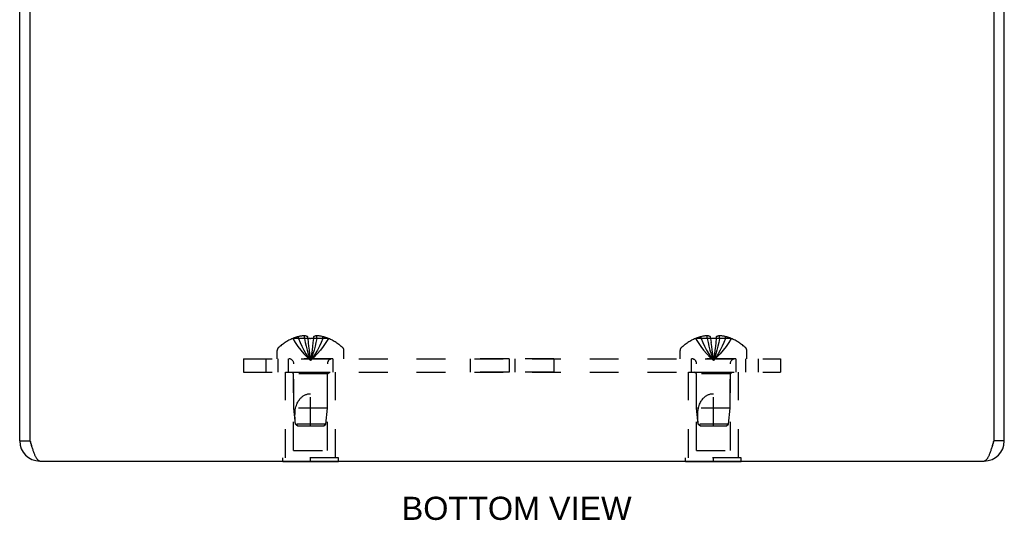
# Model space of a CAD drawing. Header units: inches. Extents: x 0 to 29.3, y 0 to 19.
# Tile 53 of 67: x 15.8 to 21.3, y 10.4 to 13.1. Entities that reach past the tile are written whole.
import ezdxf

# ---------------------------------------------------------------- set-up
doc = ezdxf.new("R2010")
doc.units = ezdxf.units.IN
doc.header["$LTSCALE"] = 1.612069
doc.header["$MEASUREMENT"] = 0
doc.linetypes.add('HIDDEN', pattern=[0.2, 0.1, -0.1])
doc.layers.get('0').update_dxf_attribs({"linetype": 'CONTINUOUS'})
for name, color, linetype in [('02___PRT_ALL_AXES', 7, 'CONTINUOUS'), ('06___PRT_ALL_SURFS', 7, 'CONTINUOUS'), ('DEFAULT_2', 8, 'HIDDEN'), ('DIMENSIONS', 7, 'CONTINUOUS')]:
    doc.layers.add(name, color=color, linetype=linetype)
doc.styles.get("Standard").update_dxf_attribs({"font": 'arial.ttf'})

msp = doc.modelspace()

# ---------------------------------------------------------------- linework, layer by layer
at = {"color": 3, "linetype": 'Continuous'}
for p, q in [((15.8994, 10.7931), (15.8994, 14.6391)), ((21.2814, 14.6391), (21.2814, 10.7931)), ((15.8404, 10.7931), (15.8404, 14.5691)), ((21.3404, 10.7931), (21.3404, 14.5691)), ((15.9025, 10.7828), (15.8994, 10.7931)), ((15.9524, 10.6811), (21.2284, 10.6811))]:
    msp.add_line(p, q, dxfattribs=at)
at = {"color": 7, "linetype": 'Continuous'}
for p, q in [((15.8404, 10.7931), (15.8994, 10.7931)), ((21.3404, 10.7931), (21.2814, 10.7931))]:
    msp.add_line(p, q, dxfattribs=at)
at = {"color": 3, "linetype": 'Continuous'}
for points in [[(15.9524, 10.6811), (15.9508, 10.6812), (15.9493, 10.6816), (15.9477, 10.6822), (15.9462, 10.683), (15.9446, 10.6841), (15.943, 10.6854), (15.9415, 10.6869), (15.9399, 10.6887), (15.9384, 10.6907), (15.9368, 10.6929), (15.9353, 10.6953), (15.9337, 10.6979), (15.9321, 10.7007), (15.9306, 10.7037), (15.929, 10.7069), (15.9275, 10.7103), (15.9259, 10.7139), (15.9243, 10.7177), (15.9228, 10.7216), (15.9212, 10.7256), (15.9197, 10.7298), (15.9181, 10.7342), (15.9166, 10.7386), (15.915, 10.7432), (15.9134, 10.7479), (15.9119, 10.7527), (15.9103, 10.7575), (15.9088, 10.7625), (15.9072, 10.7675), (15.9056, 10.7725), (15.9041, 10.7776), (15.9025, 10.7828)], [(21.2814, 10.7931), (21.2783, 10.7828), (21.2767, 10.7777), (21.2752, 10.7725), (21.2736, 10.7675), (21.272, 10.7625), (21.2705, 10.7575), (21.2689, 10.7527), (21.2674, 10.7479), (21.2658, 10.7432), (21.2643, 10.7386), (21.2627, 10.7342), (21.2611, 10.7298), (21.2596, 10.7256), (21.258, 10.7216), (21.2565, 10.7177), (21.2549, 10.7139), (21.2533, 10.7104), (21.2518, 10.707), (21.2502, 10.7038), (21.2487, 10.7007), (21.2471, 10.6979), (21.2456, 10.6953), (21.244, 10.6929), (21.2424, 10.6907), (21.2409, 10.6887), (21.2393, 10.6869), (21.2378, 10.6854), (21.2362, 10.6841), (21.2346, 10.683), (21.2331, 10.6822), (21.2315, 10.6816), (21.23, 10.6812), (21.2284, 10.6811)]]:
    msp.add_lwpolyline(points, dxfattribs=at)
for centre, start, end in [((15.9524, 10.7931), 180, 270), ((21.2284, 10.7931), 270, 360)]:
    msp.add_arc(centre, 0.112, start, end, dxfattribs=at)
at = {"color": 7, "linetype": 'Continuous'}
for centre, start, end in [((15.9524, 10.7931), 184.2432, 209.5848), ((21.2284, 10.7931), 330.4151, 355.7568)]:
    msp.add_arc(centre, 0.052, start, end, dxfattribs=at)
at = {"layer": '02___PRT_ALL_AXES', "color": 8, "linetype": 'HIDDEN'}
for p, q in [((17.5904, 11.2521), (17.3404, 11.2521)), ((17.3404, 11.2521), (17.3404, 11.1771)), ((17.5904, 11.2521), (17.5904, 11.1771)), ((18.5744, 11.2521), (18.3564, 11.2521)), ((18.3564, 11.2521), (18.3564, 11.1771)), ((18.5744, 11.2521), (18.5744, 11.1771)), ((18.8244, 11.2521), (18.6064, 11.2521)), ((18.6064, 11.2521), (18.6064, 11.1771)), ((18.8244, 11.2521), (18.8244, 11.1771)), ((19.8404, 11.2521), (19.5904, 11.2521)), ((19.5904, 11.2521), (19.5904, 11.1771)), ((19.8404, 11.2521), (19.8404, 11.1771)), ((17.3254, 11.1771), (17.6054, 11.1771)), ((17.3254, 10.6981), (17.3254, 11.1771)), ((17.6054, 10.6981), (17.6054, 11.1771)), ((18.5744, 11.1771), (18.3564, 11.1771)), ((18.8244, 11.1771), (18.6064, 11.1771)), ((19.5754, 11.1771), (19.8554, 11.1771)), ((19.5754, 10.6981), (19.5754, 11.1771)), ((19.8554, 10.6981), (19.8554, 11.1771))]:
    msp.add_line(p, q, dxfattribs=at)
at = {"layer": '06___PRT_ALL_SURFS', "color": 8, "linetype": 'HIDDEN'}
for p, q in [((17.6214, 10.6981), (17.3094, 10.6981)), ((17.3094, 10.6811), (17.3094, 10.6981)), ((17.4654, 10.6811), (17.4654, 10.6981)), ((17.6214, 10.6811), (17.6214, 10.6981)), ((19.8714, 10.6981), (19.5594, 10.6981)), ((19.5594, 10.6811), (19.5594, 10.6981)), ((19.7154, 10.6811), (19.7154, 10.6981)), ((19.8714, 10.6811), (19.8714, 10.6981))]:
    msp.add_line(p, q, dxfattribs=at)
at = {"layer": '06___PRT_ALL_SURFS', "color": 7, "linetype": 'Continuous'}
for p, q in [((17.3094, 10.6771), (17.3094, 10.6811)), ((17.6214, 10.6771), (17.3094, 10.6771)), ((17.4654, 10.6771), (17.4654, 10.6811)), ((17.6214, 10.6771), (17.6214, 10.6811)), ((19.5594, 10.6771), (19.5594, 10.6811)), ((19.8714, 10.6771), (19.5594, 10.6771)), ((19.7154, 10.6771), (19.7154, 10.6811)), ((19.8714, 10.6771), (19.8714, 10.6811))]:
    msp.add_line(p, q, dxfattribs=at)
at = {"layer": 'DEFAULT_2', "color": 8, "linetype": 'HIDDEN'}
for p, q in [((17.3659, 11.3655), (17.3661, 11.3651)), ((17.3671, 11.3655), (17.3661, 11.3651)), ((17.4499, 11.3655), (17.3671, 11.3655)), ((17.3969, 11.3655), (17.3969, 11.3755)), ((17.4305, 11.3655), (17.4305, 11.3804)), ((17.4499, 11.3655), (17.4499, 11.3755)), ((17.4499, 11.3655), (17.4521, 11.343)), ((17.4499, 11.3655), (17.4499, 11.3651)), ((17.4499, 11.3651), (17.4551, 11.3653)), ((17.452, 11.3433), (17.4544, 11.3215)), ((17.4602, 11.3654), (17.4551, 11.3653)), ((17.4602, 11.3654), (17.4654, 11.3655)), ((17.4809, 11.3655), (17.4787, 11.343)), ((17.4809, 11.3755), (17.4809, 11.3655)), ((17.5637, 11.3655), (17.4809, 11.3655)), ((17.4809, 11.3655), (17.4809, 11.3651)), ((17.5003, 11.3655), (17.5003, 11.3804)), ((17.5339, 11.3655), (17.5339, 11.3755)), ((17.5637, 11.3655), (17.5647, 11.3651)), ((17.5649, 11.3655), (17.5647, 11.3651)), ((19.6159, 11.3655), (19.6161, 11.3651)), ((19.6171, 11.3655), (19.6161, 11.3651)), ((19.6999, 11.3655), (19.6171, 11.3655)), ((19.6469, 11.3655), (19.6469, 11.3755)), ((19.6805, 11.3655), (19.6805, 11.3804)), ((19.6999, 11.3655), (19.6999, 11.3755)), ((19.6999, 11.3655), (19.7021, 11.343)), ((19.6999, 11.3655), (19.6999, 11.3651)), ((19.702, 11.3433), (19.7044, 11.3215)), ((19.7309, 11.3655), (19.7287, 11.343)), ((19.7309, 11.3755), (19.7309, 11.3655)), ((19.8137, 11.3655), (19.7309, 11.3655)), ((19.7309, 11.3655), (19.7309, 11.3651)), ((19.7503, 11.3655), (19.7503, 11.3804)), ((19.7839, 11.3655), (19.7839, 11.3755)), ((19.8147, 11.3651), (19.8137, 11.3655)), ((19.8149, 11.3655), (19.8147, 11.3651)), ((17.2789, 11.2521), (17.2789, 11.2987)), ((17.4544, 11.3218), (17.4569, 11.3006)), ((17.4568, 11.3008), (17.4595, 11.2803)), ((17.6519, 11.2521), (17.6519, 11.2987)), ((19.5289, 11.2521), (19.5289, 11.2987)), ((19.7044, 11.3218), (19.7069, 11.3006)), ((19.7068, 11.3008), (19.7095, 11.2803)), ((19.9019, 11.2521), (19.9019, 11.2987)), ((17.0904, 11.2521), (20.0904, 11.2521)), ((17.0904, 11.2521), (17.0904, 11.1771)), ((17.2154, 11.2521), (17.2154, 11.1771)), ((17.2844, 11.1771), (17.2844, 11.2521)), ((17.3714, 10.9771), (17.3714, 11.2239)), ((17.5594, 10.9771), (17.5594, 11.2239)), ((19.6214, 10.9771), (19.6214, 11.2239)), ((19.8094, 10.9771), (19.8094, 11.2239)), ((19.8964, 11.1771), (19.8964, 11.2521)), ((19.9654, 11.2521), (19.9654, 11.1771)), ((20.0904, 11.2521), (20.0904, 11.1771)), ((17.0904, 11.1771), (20.0904, 11.1771)), ((17.3704, 11.1671), (17.3604, 11.1771)), ((17.5604, 11.1671), (17.3704, 11.1671)), ((17.3704, 10.7396), (17.3704, 11.1671)), ((17.5604, 11.1671), (17.5704, 11.1771)), ((17.5604, 10.7396), (17.5604, 11.1671)), ((19.6204, 11.1671), (19.6104, 11.1771)), ((19.8104, 11.1671), (19.6204, 11.1671)), ((19.6204, 10.7396), (19.6204, 11.1671)), ((19.8104, 11.1671), (19.8204, 11.1771)), ((19.8104, 10.7396), (19.8104, 11.1671)), ((17.4654, 10.8771), (17.4654, 11.0571)), ((19.7154, 10.8771), (19.7154, 11.0571)), ((17.3717, 10.9771), (17.3714, 10.9771)), ((17.5591, 10.9771), (17.3714, 10.9771)), ((17.3804, 10.8871), (17.3714, 10.9771)), ((17.3745, 10.9771), (17.3728, 10.9771)), ((17.5376, 10.9771), (17.526, 10.9771)), ((17.5504, 10.8871), (17.5594, 10.9771)), ((17.5591, 10.9771), (17.5594, 10.9771)), ((19.6217, 10.9771), (19.6214, 10.9771)), ((19.8091, 10.9771), (19.6214, 10.9771)), ((19.6304, 10.8871), (19.6214, 10.9771)), ((19.6269, 10.9771), (19.6228, 10.9771)), ((19.8004, 10.8871), (19.8094, 10.9771)), ((19.8091, 10.9771), (19.8094, 10.9771)), ((17.3914, 10.8771), (17.3804, 10.8871)), ((17.5504, 10.8871), (17.3804, 10.8871)), ((17.3805, 10.8871), (17.3861, 10.8819)), ((17.3861, 10.8819), (17.3888, 10.8795)), ((17.3914, 10.8771), (17.5394, 10.8771)), ((17.5394, 10.8771), (17.5504, 10.8871)), ((19.8004, 10.8871), (19.6304, 10.8871)), ((19.6414, 10.8771), (19.6304, 10.8871)), ((19.6305, 10.8871), (19.6361, 10.8819)), ((19.6361, 10.8819), (19.6388, 10.8795)), ((19.6414, 10.8771), (19.7894, 10.8771)), ((19.7894, 10.8771), (19.8004, 10.8871)), ((17.3704, 10.7396), (17.5604, 10.7396)), ((19.6204, 10.7396), (19.8104, 10.7396))]:
    msp.add_line(p, q, dxfattribs=at)
for points in [[(17.3661, 11.3651), (17.3798, 11.343), (17.3947, 11.3215), (17.4106, 11.3006), (17.4278, 11.2803), (17.446, 11.2606), (17.4654, 11.2415)], [(17.4305, 11.3804), (17.4265, 11.3802), (17.4224, 11.3798), (17.4184, 11.3793), (17.4142, 11.3788), (17.41, 11.3782), (17.4057, 11.3774), (17.4014, 11.3765), (17.3969, 11.3755)], [(17.3969, 11.3655), (17.4063, 11.3433), (17.4166, 11.3218), (17.4276, 11.3008), (17.4394, 11.2804), (17.452, 11.2607), (17.4654, 11.2415)], [(17.4499, 11.3755), (17.4475, 11.3765), (17.4451, 11.3773), (17.4426, 11.3781), (17.4402, 11.3787), (17.4378, 11.3793), (17.4353, 11.3798), (17.4329, 11.3801), (17.4305, 11.3804)], [(17.4305, 11.3655), (17.4353, 11.3433), (17.4405, 11.3218), (17.4461, 11.3008), (17.4522, 11.2804), (17.4586, 11.2607), (17.4654, 11.2415)], [(17.4809, 11.3651), (17.4757, 11.3653), (17.4706, 11.3654), (17.4654, 11.3655)], [(17.5003, 11.3655), (17.4955, 11.3433), (17.4903, 11.3218), (17.4847, 11.3008), (17.4786, 11.2804), (17.4722, 11.2607), (17.4654, 11.2415)], [(17.5339, 11.3655), (17.5245, 11.3433), (17.5142, 11.3218), (17.5032, 11.3008), (17.4914, 11.2804), (17.4788, 11.2607), (17.4654, 11.2415)], [(17.5647, 11.3651), (17.551, 11.343), (17.5361, 11.3215), (17.5202, 11.3006), (17.503, 11.2803), (17.4848, 11.2606), (17.4654, 11.2415)], [(17.4788, 11.3433), (17.4764, 11.3215), (17.4739, 11.3006), (17.4713, 11.2803), (17.4684, 11.2606), (17.4654, 11.2415)], [(17.5003, 11.3804), (17.4979, 11.3801), (17.4955, 11.3798), (17.493, 11.3793), (17.4906, 11.3787), (17.4882, 11.3781), (17.4857, 11.3773), (17.4833, 11.3765), (17.4809, 11.3755)], [(17.5339, 11.3755), (17.5294, 11.3765), (17.5251, 11.3774), (17.5208, 11.3782), (17.5166, 11.3788), (17.5125, 11.3793), (17.5084, 11.3798), (17.5043, 11.3802), (17.5003, 11.3804)], [(19.6161, 11.3651), (19.6298, 11.343), (19.6447, 11.3215), (19.6606, 11.3006), (19.6778, 11.2803), (19.696, 11.2606), (19.7154, 11.2415)], [(19.6805, 11.3804), (19.6765, 11.3802), (19.6724, 11.3798), (19.6684, 11.3793), (19.6642, 11.3788), (19.66, 11.3782), (19.6557, 11.3774), (19.6514, 11.3765), (19.6469, 11.3755)], [(19.6469, 11.3655), (19.6563, 11.3433), (19.6666, 11.3218), (19.6776, 11.3008), (19.6894, 11.2804), (19.702, 11.2607), (19.7154, 11.2415)], [(19.6999, 11.3755), (19.6975, 11.3765), (19.6951, 11.3773), (19.6926, 11.3781), (19.6902, 11.3787), (19.6878, 11.3793), (19.6853, 11.3798), (19.6829, 11.3801), (19.6805, 11.3804)], [(19.6805, 11.3655), (19.6853, 11.3433), (19.6905, 11.3218), (19.6961, 11.3008), (19.7022, 11.2804), (19.7086, 11.2607), (19.7154, 11.2415)], [(19.7309, 11.3651), (19.7257, 11.3653), (19.7206, 11.3654), (19.7154, 11.3655), (19.7102, 11.3654), (19.7051, 11.3653), (19.6999, 11.3651)], [(19.7503, 11.3655), (19.7455, 11.3433), (19.7403, 11.3218), (19.7347, 11.3008), (19.7286, 11.2804), (19.7222, 11.2607), (19.7154, 11.2415)], [(19.7839, 11.3655), (19.7745, 11.3433), (19.7642, 11.3218), (19.7532, 11.3008), (19.7414, 11.2804), (19.7288, 11.2607), (19.7154, 11.2415)], [(19.8147, 11.3651), (19.801, 11.343), (19.7861, 11.3215), (19.7702, 11.3006), (19.753, 11.2803), (19.7348, 11.2606), (19.7154, 11.2415)], [(19.7288, 11.3433), (19.7264, 11.3215), (19.7239, 11.3006), (19.7213, 11.2803), (19.7184, 11.2606), (19.7154, 11.2415)], [(19.7503, 11.3804), (19.7479, 11.3801), (19.7455, 11.3798), (19.743, 11.3793), (19.7406, 11.3787), (19.7382, 11.3781), (19.7357, 11.3773), (19.7333, 11.3765), (19.7309, 11.3755)], [(19.7839, 11.3755), (19.7794, 11.3765), (19.7751, 11.3774), (19.7708, 11.3782), (19.7666, 11.3788), (19.7625, 11.3793), (19.7584, 11.3798), (19.7543, 11.3802), (19.7503, 11.3804)], [(17.4595, 11.2804), (17.4624, 11.2607), (17.4654, 11.2415)], [(17.4595, 11.2803), (17.4624, 11.2606), (17.4654, 11.2415)], [(17.4765, 11.3218), (17.474, 11.3008), (17.4713, 11.2804), (17.4684, 11.2607), (17.4654, 11.2415)], [(19.7095, 11.2804), (19.7124, 11.2607), (19.7154, 11.2415)], [(19.7095, 11.2803), (19.7124, 11.2606), (19.7154, 11.2415)], [(19.7265, 11.3218), (19.724, 11.3008), (19.7213, 11.2804), (19.7184, 11.2607), (19.7154, 11.2415)], [(17.3813, 10.9771), (17.3834, 10.9845), (17.3858, 10.9914), (17.3882, 10.9978), (17.3909, 11.0038), (17.3936, 11.0094), (17.3965, 11.0146), (17.3995, 11.0193), (17.4026, 11.0236), (17.4056, 11.0276), (17.4088, 11.0312), (17.4119, 11.0344), (17.415, 11.0374), (17.4182, 11.0401), (17.4214, 11.0426), (17.4246, 11.0448), (17.4279, 11.0468), (17.4312, 11.0487), (17.4346, 11.0503), (17.4381, 11.0519), (17.4418, 11.0532), (17.4456, 11.0544), (17.4494, 11.0554), (17.4534, 11.0561), (17.4574, 11.0567), (17.4614, 11.057), (17.4654, 11.0571)], [(19.6313, 10.9771), (19.6334, 10.9845), (19.6358, 10.9914), (19.6382, 10.9978), (19.6409, 11.0038), (19.6436, 11.0094), (19.6465, 11.0146), (19.6495, 11.0193), (19.6526, 11.0236), (19.6556, 11.0276), (19.6588, 11.0312), (19.6619, 11.0344), (19.665, 11.0374), (19.6682, 11.0401), (19.6714, 11.0426), (19.6746, 11.0448), (19.6779, 11.0468), (19.6812, 11.0487), (19.6846, 11.0503), (19.6881, 11.0519), (19.6918, 11.0532), (19.6956, 11.0544), (19.6994, 11.0554), (19.7034, 11.0561), (19.7074, 11.0567), (19.7114, 11.057), (19.7154, 11.0571)], [(17.3805, 10.8871), (17.3795, 10.8986), (17.3789, 10.9102), (17.3784, 10.9219), (17.3782, 10.9336), (17.3784, 10.9451), (17.379, 10.9563), (17.38, 10.9669), (17.3813, 10.9771)], [(19.6305, 10.8871), (19.6295, 10.8986), (19.6289, 10.9102), (19.6284, 10.9219), (19.6282, 10.9336), (19.6284, 10.9451), (19.629, 10.9563), (19.63, 10.9669), (19.6313, 10.9771)]]:
    msp.add_lwpolyline(points, dxfattribs=at)
for centre, radius, start, end in [((17.4654, 11.1233), 0.2618, 112.3357, 133.5138), ((17.4654, 11.1233), 0.2614, 105.1941, 112.0894), ((17.4654, 11.1233), 0.2614, 67.9106, 74.8059), ((17.4654, 11.1233), 0.2618, 46.4862, 67.6643), ((19.7154, 11.1233), 0.2618, 112.3357, 133.5138), ((19.7154, 11.1233), 0.2614, 105.1941, 112.0894), ((19.7154, 11.1233), 0.2614, 67.9106, 74.8059), ((19.7154, 11.1233), 0.2618, 46.4862, 67.6643), ((17.2989, 11.2987), 0.02, 133.5138, 180), ((17.6319, 11.2987), 0.02, 0, 46.4862), ((19.5489, 11.2987), 0.02, 133.5138, 180), ((19.8819, 11.2987), 0.02, 0, 46.4862), ((17.3432, 11.2239), 0.0282, 0, 90), ((17.5876, 11.2239), 0.0282, 90, 180), ((19.5932, 11.2239), 0.0282, 0, 90), ((19.8376, 11.2239), 0.0282, 90, 180)]:
    msp.add_arc(centre, radius, start, end, dxfattribs=at)

# ---------------------------------------------------------------- texts
at = {"layer": 'DIMENSIONS', "color": 2, "linetype": 'Continuous', "insert": (18.6164, 10.4817), "char_height": 0.12931, "width": 1.281566, "attachment_point": 2, "line_spacing_factor": 0.9}
msp.add_mtext('BOTTOM VIEW', dxfattribs=at)

doc.saveas('drawing.dxf')
